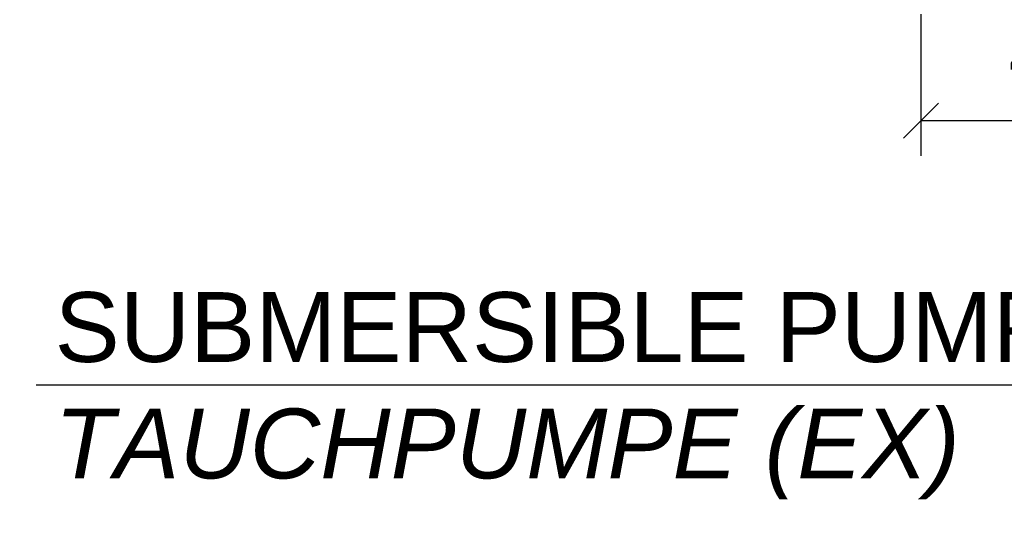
# Model space of a CAD drawing. Header units: millimetres. Extents: x -48448 to 452754, y -13941 to 17062.
# Tile 59 of 256: x 11444 to 12853, y -5339 to -4632. Entities that reach past the tile are written whole.
import ezdxf

# ---------------------------------------------------------------- set-up
doc = ezdxf.new("R2010")
doc.units = ezdxf.units.MM
doc.layers.add('Bemaßung', color=7, linetype='Continuous', lineweight=13)
doc.layers.add('Beschriftung', color=7, linetype='Continuous')
doc.styles.add('LBB3.5M1000', font='isocp.shx', dxfattribs={"height": 3.5})
doc.dimstyles.new('DIN', dxfattribs={"dimtxt": 2.5, "dimasz": 2.5, "dimexe": 1.25, "dimexo": 0.625, "dimtad": 1, "dimtih": 1, "dimdec": 4, "dimdsep": 46, "dimlunit": 6, "dimtxsty": 'Standard', "dimcen": 2.5, "dimadec": 0, "dimazin": 0, "dimtfac": 1, "dimtdec": 4, "dimtmove": 0, "dimatfit": 3, "dimfxl": 0, "dimtvp": 1, "dimtolj": 1, "dimtzin": 0, "dimarcsym": 0})

# ---------------------------------------------------------------- blocks, each defined once
blk = doc.blocks.new('_Oblique')
at = {"color": 0, "linetype": 'ByBlock', "lineweight": -2}
blk.add_line((-0.5, -0.5), (0.5, 0.5), dxfattribs=at)
blk = doc.blocks.new('*D47')
at = {"layer": 'Bemaßung', "color": 0, "lineweight": -2, "transparency": 16777216}
for p, q in [((12733.8829302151, -4624.202525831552), (12733.8829302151, -4826.921621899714)), ((13133.8829302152, -4624.202525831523), (13133.8829302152, -4826.921621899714)), ((13133.8829302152, -4776.921621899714), (12733.8829302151, -4776.921621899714))]:
    blk.add_line(p, q, dxfattribs=at)
at = {"layer": 'DEFPOINTS', "color": 0, "transparency": 16777216}
for p in [(12733.8829302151, -4524.202525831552), (13133.8829302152, -4524.202525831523), (12733.8829302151, -4776.921621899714)]:
    blk.add_point(p, dxfattribs=at)
at = {"layer": 'Bemaßung', "color": 0, "lineweight": -2, "transparency": 16777216, "xscale": 50, "yscale": 50, "zscale": 50, "rotation": 180}
blk.add_blockref('_Oblique', (12733.8829302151, -4776.921621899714), dxfattribs=at)
at = {"layer": 'Bemaßung', "color": 0, "lineweight": -2, "transparency": 16777216, "xscale": 50, "yscale": 50, "zscale": 50}
blk.add_blockref('_Oblique', (13133.8829302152, -4776.921621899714), dxfattribs=at)
at = {"layer": 'Bemaßung', "color": 0, "transparency": 16777216, "insert": (12933.88293021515, -4676.921621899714), "char_height": 100, "attachment_point": 5}
blk.add_mtext('\\A1;40', dxfattribs=at)

msp = doc.modelspace()

# ---------------------------------------------------------------- texts
at = {"layer": 'Beschriftung', "insert": (11493.57454487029, -5022.25874315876), "char_height": 100, "width": 1772.885609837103, "attachment_point": 1, "style": 'LBB3.5M1000', "bg_fill": 2}
msp.add_mtext('{\\fArial|b0|i0|c0|p34;\\C256;SUBMERSIBLE PUMP (EX)\\P\\fArial|b0|i1|c0|p34;TAUCHPUMPE (EX)}', dxfattribs=at)

# ---------------------------------------------------------------- dimensions: what is measured, and where the dimension line sits
at = {"layer": 'Bemaßung'}
dim = msp.add_linear_dim(base=(12733.8829302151, -4776.921621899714), p1=(13133.8829302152, -4524.202525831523), p2=(12733.8829302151, -4524.202525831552), text='40', dimstyle='DIN', override={"dimscale": 100, "dimtxt": 1, "dimasz": 0.5, "dimexe": 0.5, "dimexo": 1, "dimgap": 0.5, "dimtih": 0, "dimdec": 2, "dimblk1": 'Oblique', "dimblk2": 'Oblique', "dimsah": 1, "dimtmove": 2}, dxfattribs=at)
dim.commit()
dim.dimension.update_dxf_attribs({"geometry": '*D47', "text_midpoint": (12933.88293021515, -4676.921621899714)})

# ---------------------------------------------------------------- next in the draw order: linework, layer by layer
at = {"layer": 'Beschriftung', "linetype": 'Continuous', "ltscale": 10}
msp.add_line((11467.13252997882, -5154.935579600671), (13246.25815974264, -5154.935579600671), dxfattribs=at)

doc.saveas('drawing.dxf')
